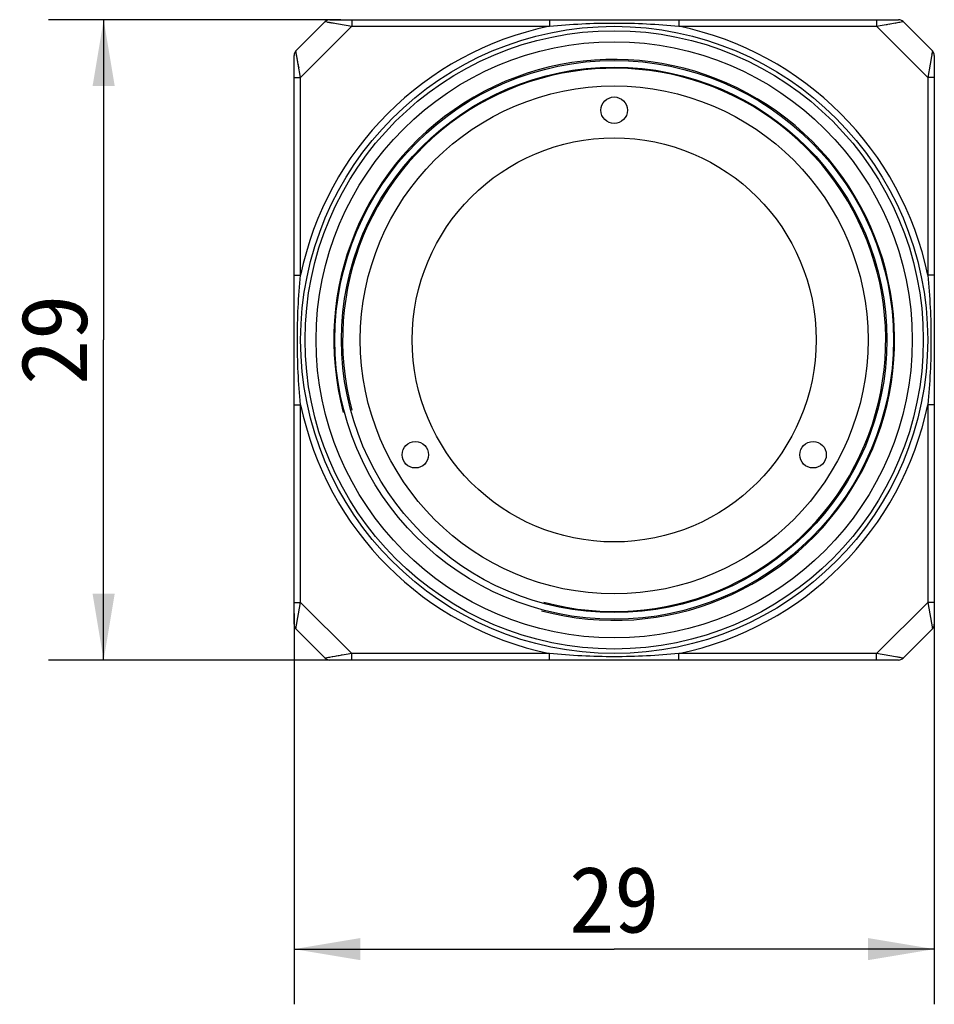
# Model space of a CAD drawing. Header units: millimetres. Extents: x 78 to 355, y 88 to 237.
# Tile 1 of 3: x 78 to 119, y 193 to 237. Entities that reach past the tile are written whole.
import ezdxf
from ezdxf.enums import TextEntityAlignment as Align

# ---------------------------------------------------------------- set-up
doc = ezdxf.new("R2010")
doc.units = ezdxf.units.MM
doc.header["$LTSCALE"] = 23.1
doc.layers.get('0').update_dxf_attribs({"linetype": 'CONTINUOUS'})
doc.layers.add('00_COMPONENTS', color=7, linetype='CONTINUOUS')
doc.layers.add('51__DRAFT_DIMS', color=7, linetype='CONTINUOUS')
doc.styles.get("Standard").update_dxf_attribs({"font": 'simfang.ttf'})
doc.dimstyles.new('DIMSTYLE_1', dxfattribs={"dimtxt": 3, "dimasz": 3, "dimexe": 2.5, "dimexo": 0.5, "dimgap": 0.75, "dimtad": 1, "dimdsep": 46, "dimtxsty": 'STANDARD', "dimblk": '_FILLED', "dimblk1": '_FILLED', "dimblk2": '_FILLED', "dimcen": 0.09, "dimclrt": 7, "dimazin": 2, "dimtp": 0.2, "dimtm": 0.2, "dimtfac": 1, "dimtofl": 0, "dimtmove": 0, "dimatfit": 3, "dimldrblk": '_FILLED', "dimfxl": 1, "dimtolj": 1, "dimarcsym": 0})

# ---------------------------------------------------------------- blocks, each defined once
blk = doc.blocks.new('_FILLED')
at = {"color": 0, "linetype": 'ByBlock'}
blk.add_solid([(0, 0), (-1, 0.167), (-1, -0.167)], dxfattribs=at)
blk = doc.blocks.new('*D2')
at = {"layer": '51__DRAFT_DIMS', "color": 7}
for p, q in [((90.226, 210.355), (90.226, 192.652)), ((119.226, 210.355), (119.226, 192.652)), ((90.226, 195.152), (104.726, 195.152)), ((119.226, 195.152), (104.726, 195.152))]:
    blk.add_line(p, q, dxfattribs=at)
at = {"layer": '51__DRAFT_DIMS', "color": 7, "xscale": 3, "yscale": 3, "zscale": 3, "rotation": 180}
blk.add_blockref('_FILLED', (90.226, 195.152), dxfattribs=at)
at = {"layer": '51__DRAFT_DIMS', "color": 7, "xscale": 3, "yscale": 3, "zscale": 3}
blk.add_blockref('_FILLED', (119.226, 195.152), dxfattribs=at)
at = {"layer": '51__DRAFT_DIMS', "color": 7}
blk.add_text('29', height=3, dxfattribs=at).set_placement((104.726, 195.902), align=Align.CENTER)
blk = doc.blocks.new('*D3')
at = {"layer": '51__DRAFT_DIMS', "color": 7}
for p, q in [((92.341, 237.241), (79.103, 237.241)), ((81.603, 237.241), (81.603, 222.741)), ((81.603, 208.241), (81.603, 222.741)), ((92.341, 208.241), (79.103, 208.241))]:
    blk.add_line(p, q, dxfattribs=at)
at = {"layer": '51__DRAFT_DIMS', "color": 7, "xscale": 3, "yscale": 3, "zscale": 3}
for p, rotation in [((81.603, 237.241), 90), ((81.603, 208.241), 270)]:
    blk.add_blockref('_FILLED', p, dxfattribs=dict(at, rotation=rotation))
at = {"layer": '51__DRAFT_DIMS', "color": 7}
blk.add_text('29', height=3, rotation=90, dxfattribs=at).set_placement((80.853, 222.741), align=Align.CENTER)

msp = doc.modelspace()

# ---------------------------------------------------------------- linework, layer by layer
at = {"layer": '00_COMPONENTS', "color": 7}
for p, q in [((91.851, 237.241), (117.602, 237.241)), ((92.841, 237.241), (92.841, 236.941)), ((101.792, 237.241), (101.792, 236.941)), ((107.661, 237.241), (107.661, 236.941)), ((116.612, 237.241), (116.612, 236.941)), ((91.639, 237.153), (90.314, 235.829)), ((92.841, 236.941), (90.526, 234.627)), ((91.639, 237.153), (92.841, 236.941)), ((91.639, 237.153), (91.639, 237.153)), ((91.748, 237.134), (91.768, 237.13)), ((91.988, 237.092), (92.023, 237.085)), ((92.841, 236.941), (101.792, 236.941)), ((107.661, 236.941), (116.612, 236.941)), ((116.612, 236.941), (117.814, 237.153)), ((118.926, 234.627), (116.612, 236.941)), ((117.04, 237.017), (117.089, 237.025)), ((117.183, 237.042), (117.228, 237.05)), ((117.463, 237.091), (117.497, 237.097)), ((117.765, 237.145), (117.777, 237.147)), ((117.808, 237.152), (117.811, 237.153)), ((119.139, 235.829), (117.814, 237.153)), ((117.814, 237.153), (117.814, 237.153)), ((90.226, 209.865), (90.226, 235.617)), ((90.314, 235.828), (90.314, 235.829)), ((90.526, 234.627), (90.314, 235.829)), ((90.315, 235.822), (90.315, 235.826)), ((90.323, 235.78), (90.321, 235.791)), ((90.376, 235.478), (90.37, 235.511)), ((119.139, 235.829), (118.926, 234.627)), ((119.094, 235.575), (119.083, 235.513)), ((119.119, 235.719), (119.116, 235.7)), ((119.139, 235.829), (119.138, 235.828)), ((119.226, 235.617), (119.226, 209.865)), ((90.403, 235.328), (90.396, 235.368)), ((90.426, 235.198), (90.418, 235.243)), ((90.451, 235.055), (90.442, 235.104)), ((90.226, 234.627), (90.526, 234.627)), ((90.526, 225.675), (90.526, 234.627)), ((118.926, 234.627), (118.926, 225.675)), ((119.226, 234.627), (118.926, 234.627)), ((90.226, 225.675), (90.526, 225.675)), ((119.226, 225.675), (118.926, 225.675)), ((90.226, 219.807), (90.526, 219.807)), ((90.526, 210.855), (90.526, 219.807)), ((118.926, 219.807), (118.926, 210.855)), ((119.226, 219.807), (118.926, 219.807)), ((90.226, 210.855), (90.526, 210.855)), ((90.314, 209.653), (90.526, 210.855)), ((90.526, 210.855), (92.841, 208.541)), ((116.612, 208.541), (118.926, 210.855)), ((118.926, 210.855), (119.139, 209.653)), ((119.226, 210.855), (118.926, 210.855)), ((90.314, 209.653), (90.314, 209.654)), ((90.314, 209.653), (91.639, 208.329)), ((90.345, 209.827), (90.349, 209.852)), ((90.354, 209.879), (90.359, 209.907)), ((117.814, 208.329), (119.139, 209.653)), ((119.137, 209.66), (119.138, 209.656)), ((119.138, 209.654), (119.139, 209.653)), ((92.841, 208.541), (91.639, 208.329)), ((91.639, 208.329), (91.639, 208.329)), ((91.645, 208.33), (91.641, 208.33)), ((91.688, 208.338), (91.676, 208.336)), ((91.733, 208.346), (91.716, 208.343)), ((117.602, 208.241), (91.851, 208.241)), ((91.989, 208.391), (91.956, 208.385)), ((92.14, 208.417), (92.1, 208.41)), ((92.269, 208.44), (92.225, 208.432)), ((92.413, 208.466), (92.364, 208.457)), ((92.841, 208.241), (92.841, 208.541)), ((101.792, 208.541), (92.841, 208.541)), ((101.792, 208.241), (101.792, 208.541)), ((107.661, 208.241), (107.661, 208.541)), ((116.612, 208.541), (107.661, 208.541)), ((116.612, 208.241), (116.612, 208.541)), ((117.814, 208.329), (116.612, 208.541)), ((117.561, 208.374), (117.499, 208.385)), ((117.589, 208.369), (117.561, 208.374)), ((117.705, 208.348), (117.685, 208.352)), ((117.814, 208.329), (117.814, 208.329))]:
    msp.add_line(p, q, dxfattribs=at)
for points in [[(91.789, 237.127), (91.812, 237.123), (91.837, 237.118), (91.864, 237.114), (91.892, 237.109), (91.922, 237.103), (91.954, 237.098)], [(117.613, 237.118), (117.637, 237.122), (117.661, 237.126)], [(90.35, 235.627), (90.345, 235.652), (90.341, 235.675)], [(119.112, 235.678), (119.108, 235.655), (119.103, 235.63)], [(91.84, 208.365), (91.815, 208.36), (91.792, 208.356)], [(117.664, 208.356), (117.64, 208.36), (117.616, 208.364)]]:
    msp.add_lwpolyline(points, dxfattribs=at)
for centre, radius in [((104.726, 222.741), 14.2), ((104.726, 222.741), 14), ((104.726, 222.741), 13.5), ((104.726, 222.741), 12.65), ((104.726, 222.741), 12.35), ((104.726, 222.741), 11.5), ((104.726, 233.141), 0.6), ((104.726, 222.741), 9.15), ((95.72, 217.541), 0.6), ((113.733, 217.541), 0.6)]:
    msp.add_circle(centre, radius, dxfattribs=at)
for centre, radius, start, end in [((91.851, 236.941), 0.3, 90, 135), ((117.602, 236.941), 0.3, 45, 90), ((104.726, 222.741), 14.5, 101.6752, 168.3248), ((104.726, 222.741), 14.5, 11.6752, 78.3248), ((90.526, 235.617), 0.3, 135, 180), ((104.726, 222.741), 12.7, 255, 195), ((118.926, 235.617), 0.3, 0, 45), ((104.726, 222.741), 12.3, 255, 195), ((104.726, 222.741), 14.5, 191.6752, 258.3248), ((104.726, 222.741), 14.5, 281.6752, 348.3248), ((90.526, 209.865), 0.3, 180, 225), ((118.926, 209.865), 0.3, 315, 360), ((91.851, 208.541), 0.3, 225, 270), ((117.602, 208.541), 0.3, 270, 315)]:
    msp.add_arc(centre, radius, start, end, dxfattribs=at)
for points, knots in [([(101.792, 236.941), (102.279, 236.99), (103.257, 237.066), (104.726, 237.104), (106.196, 237.066), (107.173, 236.99), (107.661, 236.941)], [0, 0, 0, 0, 0.249997, 0.5, 0.750003, 1, 1, 1, 1]), ([(90.376, 222.741), (90.376, 223.231), (90.402, 224.211), (90.477, 225.188), (90.526, 225.675)], [0, 0, 0, 0, 0.500006, 1, 1, 1, 1]), ([(118.926, 225.675), (118.976, 225.188), (119.051, 224.211), (119.076, 223.231), (119.076, 222.741)], [0, 0, 0, 0, 0.499993, 1, 1, 1, 1]), ([(90.526, 219.807), (90.477, 220.294), (90.402, 221.271), (90.376, 222.251), (90.376, 222.741)], [0, 0, 0, 0, 0.499993, 1, 1, 1, 1]), ([(119.076, 222.741), (119.076, 222.251), (119.051, 221.271), (118.976, 220.294), (118.926, 219.807)], [0, 0, 0, 0, 0.500006, 1, 1, 1, 1]), ([(107.661, 208.541), (107.173, 208.492), (106.196, 208.417), (104.726, 208.378), (103.257, 208.417), (102.279, 208.492), (101.792, 208.541)], [0, 0, 0, 0, 0.249997, 0.5, 0.750003, 1, 1, 1, 1])]:
    msp.add_open_spline(points, degree=3, knots=knots, dxfattribs=at)

# ---------------------------------------------------------------- dimensions: what is measured, and where the dimension line sits
at = {"layer": '51__DRAFT_DIMS', "color": 7}
dim = msp.add_linear_dim(base=(81.603, 237.241), p1=(92.841, 208.241), p2=(92.841, 237.241), angle=90, dimstyle='DIMSTYLE_1', dxfattribs=at)
dim.commit()
dim.dimension.update_dxf_attribs({"geometry": '*D3', "text_midpoint": (81.603, 222.703), "dimtype": 160})
dim = msp.add_linear_dim(base=(119.226, 195.152), p1=(90.226, 210.855), p2=(119.226, 210.855), dimstyle='DIMSTYLE_1', dxfattribs=at)
dim.commit()
dim.dimension.update_dxf_attribs({"geometry": '*D2', "text_midpoint": (104.688, 195.152), "dimtype": 160})

doc.saveas('drawing.dxf')
